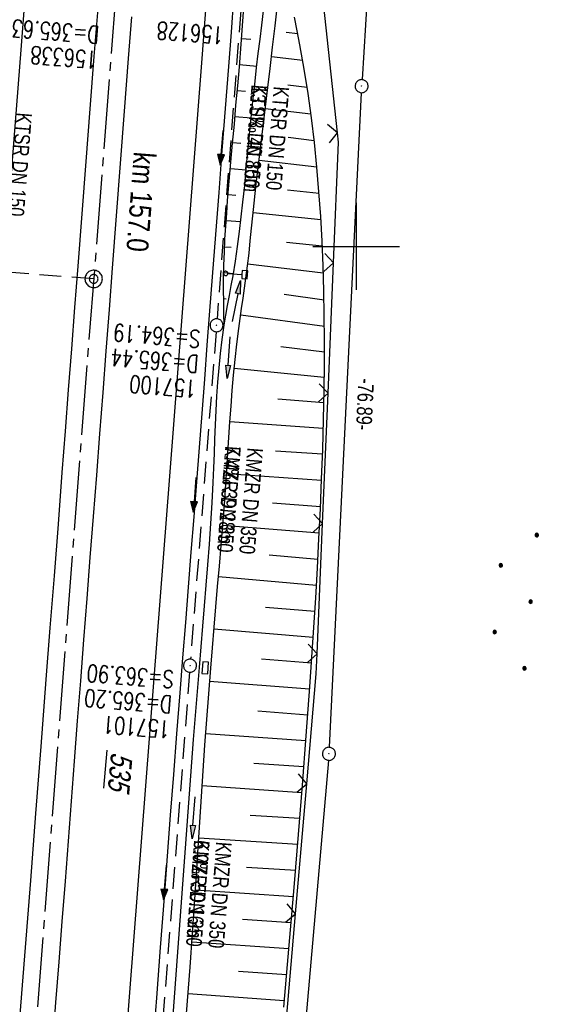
# Model space of a CAD drawing. Extents: x 510891 to 511237, y 467806 to 468748.
# Tile 20 of 28: x 511061 to 511122, y 468413 to 468526. Entities that reach past the tile are written whole.
import ezdxf

# ---------------------------------------------------------------- set-up
doc = ezdxf.new("R2010")
doc.units = 0
doc.header["$LTSCALE"] = 10
doc.header["$MEASUREMENT"] = 0
for name, pattern in [('ACHSE', [5.5, 4, -0.5, 0.5, -0.5]), ('AUSGEZOGEN', [0]), ('LT00', [0]), ('LT17', [0.15, 0.1, -0.05]), ('STRICHLINIE2', [0.375, 0.25, -0.125])]:
    doc.linetypes.add(name, pattern=pattern)
doc.layers.get('0').update_dxf_attribs({"linetype": 'LT00'})
for name, color, linetype in [('--EK_FBR', 1, 'LT00'), ('--EK_Halt-Pfeil', 4, 'LT00'), ('--EK_Haltung', 7, 'STRICHLINIE2'), ('--EK_Haltung-Text', 140, 'LT00'), ('--EK_Schacht-Text', 5, 'LT00'), ('--EK_ST-93-1', 30, 'LT17'), ('--EL_DFK_AB_L', 21, 'LT00'), ('--EL_DFK_AB_P', 7, 'LT00'), ('--EL_Halt-Pfeil', 4, 'LT00'), ('--EL_Haltung', 182, 'STRICHLINIE2'), ('--EL_Haltung-Text', 182, 'LT00'), ('-AX-093', 35, 'ACHSE'), ('-ST-93-1', 250, 'LT00'), ('-ST-93-5', 250, 'LT00'), ('ABSTAND', 8, 'LT00'), ('DFK_AB_FLNR', 7, 'Continuous'), ('DFK_AB_L', 21, 'LT00'), ('DFK_AB_P', 7, 'LT00'), ('DFK_NUTZUNG', 250, 'LT00'), ('PFEIL', 140, 'AUSGEZOGEN'), ('V099_AFBR_BAB', 250, 'LT00'), ('V099_BOESCH', 250, 'LT00'), ('V099_BOSCHUNG', 250, 'LT00'), ('V099_GRABEN', 250, 'LT00'), ('V099_KA_PRUF', 182, 'LT00'), ('V099_LD_MARK', 250, 'LT00'), ('V099_RASTER', 250, 'LT00'), ('V099_SCHILD_K', 1, 'LT00'), ('V099_SINKK', 182, 'LT00'), ('V099_ZAUN', 40, 'LT00')]:
    doc.layers.add(name, color=color, linetype=linetype)
doc.styles.add('Arial Fett', font='txt', dxfattribs={"width": 0.8})
doc.styles.add('Haltungsbeschriftung', font='ARIAL.TTF', dxfattribs={"width": 0.75})
doc.styles.add('schachtbeschriftung', font='romans.shx', dxfattribs={"width": 0.75, "height": 2})
doc.styles.get("Standard").update_dxf_attribs({"font": 'ARIAL.TTF'})

# ---------------------------------------------------------------- blocks, each defined once
blk = doc.blocks.new('SYMB0003')
at = {"color": 0, "linetype": 'ByBlock'}
for p, q in [((-0.015712, 0), (0.010166, 0.012015)), ((0, -0.021257), (-0.015712, 0)), ((0.010166, 0.012015), (0, -0.021257))]:
    blk.add_line(p, q, dxfattribs=at)
for points in [[(-0.031395, 0.499013), (-0.093691, 0.491144), (-0.154509, 0.475528), (-0.21289, 0.452414), (-0.267913, 0.422164), (-0.318712, 0.385257), (-0.364484, 0.342274), (-0.404509, 0.293893), (-0.438154, 0.240877), (-0.464888, 0.184062), (-0.484292, 0.124345), (-0.496058, 0.062667), (-0.5, 0)], [(-0.5, 0), (-0.496058, -0.062667), (-0.484292, -0.124345), (-0.464888, -0.184062), (-0.438154, -0.240877), (-0.404509, -0.293893), (-0.364485, -0.342274), (-0.318712, -0.385257), (-0.267914, -0.422164), (-0.21289, -0.452414), (-0.154509, -0.475529), (-0.093691, -0.491144), (-0.031395, -0.499014), (0.031395, -0.499014)], [(0.5, 0), (0.496057, 0.062667), (0.484292, 0.124345), (0.464888, 0.184062), (0.438153, 0.240877), (0.404509, 0.293893), (0.364484, 0.342274), (0.318712, 0.385257), (0.267913, 0.422164), (0.21289, 0.452414), (0.154509, 0.475528), (0.093691, 0.491144), (0.031395, 0.499013), (-0.031395, 0.499013)], [(0.031395, -0.499014), (0.093691, -0.491144), (0.154509, -0.475529), (0.21289, -0.452414), (0.267914, -0.422164), (0.318712, -0.385257), (0.364485, -0.342274), (0.404509, -0.293893), (0.438154, -0.240877), (0.464889, -0.184062), (0.484292, -0.124345), (0.496058, -0.062667), (0.5, 0)]]:
    blk.add_lwpolyline(points, dxfattribs=at)
blk = doc.blocks.new('Ackerland7')
at = {"layer": 'DFK_NUTZUNG', "color": 0, "linetype": 'ByBlock'}
for p, q in [((-4, 3.93), (-4, 3.67)), ((-3.95, 3.63), (-3.95, 3.97)), ((-3.9, 3.99), (-3.9, 3.61)), ((-3.85, 3.6), (-3.85, 4)), ((-3.8, 3.99), (-3.8, 3.61)), ((-3.75, 3.63), (-3.75, 3.97)), ((-3.7, 3.93), (-3.7, 3.67)), ((-3.65, 3.8), (-3.65, 3.8)), ((3.7, 3.93), (3.7, 3.67)), ((3.75, 3.63), (3.75, 3.97)), ((3.8, 3.99), (3.8, 3.61)), ((3.85, 3.6), (3.85, 4)), ((3.9, 3.99), (3.9, 3.61)), ((3.95, 3.63), (3.95, 3.97)), ((4, 3.93), (4, 3.67)), ((4.05, 3.8), (4.05, 3.8)), ((-7.85, 0.13), (-7.85, -0.13)), ((-7.8, -0.17), (-7.8, 0.17)), ((-7.75, 0.19), (-7.75, -0.19)), ((-7.7, -0.2), (-7.7, 0.2)), ((-7.65, 0.19), (-7.65, -0.19)), ((-7.6, -0.17), (-7.6, 0.17)), ((-7.55, 0.13), (-7.55, -0.13)), ((-7.5, 0), (-7.5, 0)), ((-0.15, 0.13), (-0.15, -0.13)), ((-0.1, -0.17), (-0.1, 0.17)), ((-0.05, 0.19), (-0.05, -0.19)), ((0, -0.2), (0, 0.2)), ((0.05, 0.19), (0.05, -0.19)), ((0.1, -0.17), (0.1, 0.17)), ((0.15, 0.13), (0.15, -0.13)), ((0.2, 0), (0.2, 0)), ((7.55, 0.13), (7.55, -0.13)), ((7.6, -0.17), (7.6, 0.17)), ((7.65, 0.19), (7.65, -0.19)), ((7.7, -0.2), (7.7, 0.2)), ((7.75, 0.19), (7.75, -0.19)), ((7.8, -0.17), (7.8, 0.17)), ((7.85, 0.13), (7.85, -0.13)), ((7.9, 0), (7.9, 0)), ((-4, -3.67), (-4, -3.93)), ((-3.95, -3.97), (-3.95, -3.63)), ((-3.9, -3.61), (-3.9, -3.99)), ((-3.85, -4), (-3.85, -3.6)), ((-3.8, -3.61), (-3.8, -3.99)), ((-3.75, -3.97), (-3.75, -3.63)), ((-3.7, -3.67), (-3.7, -3.93)), ((-3.65, -3.8), (-3.65, -3.8)), ((3.7, -3.67), (3.7, -3.93)), ((3.75, -3.97), (3.75, -3.63)), ((3.8, -3.61), (3.8, -3.99)), ((3.85, -4), (3.85, -3.6)), ((3.9, -3.61), (3.9, -3.99)), ((3.95, -3.97), (3.95, -3.63)), ((4, -3.67), (4, -3.93)), ((4.05, -3.8), (4.05, -3.8))]:
    blk.add_line(p, q, dxfattribs=at)
for points in [[(-3.65, 3.8), (-3.67, 3.89), (-3.73, 3.96), (-3.81, 3.99), (-3.89, 3.99), (-3.97, 3.96), (-4.03, 3.89), (-4.05, 3.8), (-4.03, 3.71), (-3.97, 3.64), (-3.89, 3.6), (-3.81, 3.6), (-3.73, 3.64), (-3.67, 3.71), (-3.65, 3.8)], [(4.05, 3.8), (4.03, 3.89), (3.97, 3.96), (3.89, 3.99), (3.81, 3.99), (3.73, 3.96), (3.67, 3.89), (3.65, 3.8), (3.67, 3.71), (3.73, 3.64), (3.81, 3.61), (3.89, 3.61), (3.97, 3.64), (4.03, 3.71), (4.05, 3.8)], [(-7.5, 0), (-7.52, 0.09), (-7.58, 0.16), (-7.66, 0.19), (-7.74, 0.19), (-7.82, 0.16), (-7.88, 0.09), (-7.9, 0)], [(0.2, 0), (0.18, 0.09), (0.12, 0.16), (0.04, 0.19), (-0.04, 0.19), (-0.12, 0.16), (-0.18, 0.09), (-0.2, 0)], [(-0.2, 0), (-0.18, -0.09), (-0.12, -0.16), (-0.04, -0.19), (0.04, -0.19), (0.12, -0.16), (0.18, -0.09), (0.2, 0)], [(7.9, 0), (7.88, 0.09), (7.82, 0.16), (7.74, 0.19), (7.66, 0.19), (7.58, 0.16), (7.52, 0.09), (7.5, 0)], [(7.5, 0), (7.52, -0.09), (7.58, -0.16), (7.66, -0.19), (7.74, -0.19), (7.82, -0.16), (7.88, -0.09), (7.9, 0)], [(-7.9, 0), (-7.88, -0.09), (-7.82, -0.16), (-7.74, -0.19), (-7.66, -0.19), (-7.58, -0.16), (-7.52, -0.09), (-7.5, 0)], [(-3.65, -3.8), (-3.67, -3.71), (-3.73, -3.64), (-3.81, -3.61), (-3.89, -3.61), (-3.97, -3.64), (-4.03, -3.71), (-4.05, -3.8), (-4.03, -3.89), (-3.97, -3.96), (-3.89, -3.99), (-3.81, -3.99), (-3.73, -3.96), (-3.67, -3.89), (-3.65, -3.8)], [(4.05, -3.8), (4.03, -3.71), (3.97, -3.64), (3.89, -3.61), (3.81, -3.61), (3.73, -3.64), (3.67, -3.71), (3.65, -3.8), (3.67, -3.89), (3.73, -3.96), (3.81, -3.99), (3.89, -3.99), (3.97, -3.96), (4.03, -3.89), (4.05, -3.8)]]:
    blk.add_lwpolyline(points, dxfattribs=at)
blk = doc.blocks.new('Pfreil3')
at = {"layer": 'PFEIL'}
blk.add_hatch(color=256, dxfattribs=at).paths.add_polyline_path([(-1.55, 0.27), (-1.55, -0.27), (0, 0)])
for p, q in [((-1.55, 0), (-4.83, 0)), ((-1.55, -0.27), (-1.55, 0.27)), ((-1.55, 0.27), (0, 0)), ((0, 0), (-1.55, -0.27))]:
    blk.add_line(p, q, dxfattribs=at)
blk = doc.blocks.new('SYMB1263')
at = {"color": 0, "linetype": 'ByBlock'}
for p, q in [((0.014231, 0.098982), (-0.014231, 0.098982)), ((-0.014231, -0.098982), (0.014232, -0.098982))]:
    blk.add_line(p, q, dxfattribs=at)
for points in [[(0, 0.1), (0, 0.75), (0.18, 0.75), (0.18, 1), (-0.18, 1), (-0.18, 0.75), (0, 0.75)], [(-0.014231, 0.098982), (-0.041542, 0.090963), (-0.065486, 0.075575), (-0.084125, 0.054064), (-0.095949, 0.028173), (-0.1, 0)], [(-0.1, 0), (-0.095949, -0.028173), (-0.084125, -0.054064), (-0.065486, -0.075575), (-0.041541, -0.090963), (-0.014231, -0.098982)], [(0.1, 0), (0.095949, 0.028173), (0.084125, 0.054064), (0.065486, 0.075575), (0.041541, 0.090963), (0.014231, 0.098982)], [(0.014232, -0.098982), (0.041542, -0.090963), (0.065486, -0.075575), (0.084125, -0.054064), (0.095949, -0.028173), (0.1, 0)]]:
    blk.add_lwpolyline(points, dxfattribs=at)
blk = doc.blocks.new('SYMB0024')
at = {"color": 0, "linetype": 'ByBlock'}
for p, q in [((-0.5, 0.5), (0, 0)), ((0, 0), (0.5, 0.5))]:
    blk.add_line(p, q, dxfattribs=at)
blk = doc.blocks.new('SYMB0652')
at = {"color": 0, "linetype": 'ByBlock'}
blk.add_lwpolyline([(-0.15, -0.075), (0.15, -0.075), (0.15, 0.075), (-0.15, 0.075), (-0.15, -0.075)], dxfattribs=at)
blk = doc.blocks.new('SYMB0070')
at = {"color": 0, "linetype": 'ByBlock'}
for p, q in [((-0.5, 0), (0.2, 0)), ((0.5, 0), (0.2, 0.1)), ((0.2, 0.1), (0.2, 0)), ((0.468, 0), (0.21, 0.086)), ((0.21, 0.086), (0.21, -0.086)), ((0.21, -0.086), (0.468, 0)), ((0.22, -0.072), (0.437, 0)), ((0.23, -0.058), (0.405, 0)), ((0.24, -0.045), (0.374, 0)), ((0.342, 0), (0.25, 0.031)), ((0.25, 0.031), (0.25, -0.031)), ((0.25, -0.031), (0.342, 0)), ((0.26, -0.017), (0.31, 0)), ((0.27, -0.003), (0.279, 0))]:
    blk.add_line(p, q, dxfattribs=at)
for points in [[(0.2, 0), (0.2, -0.1), (0.5, 0)], [(0.437, 0), (0.22, 0.072), (0.22, -0.072)], [(0.405, 0), (0.23, 0.058), (0.23, -0.058)], [(0.374, 0), (0.24, 0.045), (0.24, -0.045)], [(0.31, 0), (0.26, 0.017), (0.26, -0.017)], [(0.279, 0), (0.27, 0.003), (0.27, -0.003)]]:
    blk.add_lwpolyline(points, dxfattribs=at)
blk = doc.blocks.new('SYMB2')
at = {"color": 0, "linetype": 'ByBlock', "flags": 128}
for points in [[(-0.031395, 0.499013), (-0.093691, 0.491144), (-0.154509, 0.475528), (-0.21289, 0.452414), (-0.267913, 0.422164), (-0.318712, 0.385257), (-0.364484, 0.342274), (-0.404509, 0.293893), (-0.438154, 0.240877), (-0.464888, 0.184062), (-0.484292, 0.124345), (-0.496058, 0.062667), (-0.5, 0)], [(-0.5, 0), (-0.496058, -0.062667), (-0.484292, -0.124345), (-0.464888, -0.184062), (-0.438154, -0.240877), (-0.404509, -0.293893), (-0.364485, -0.342274), (-0.318712, -0.385257), (-0.267914, -0.422164), (-0.21289, -0.452414), (-0.154509, -0.475529), (-0.093691, -0.491144), (-0.031395, -0.499014), (0.031395, -0.499014)], [(0.5, 0), (0.496057, 0.062667), (0.484292, 0.124345), (0.464888, 0.184062), (0.438153, 0.240877), (0.404509, 0.293893), (0.364484, 0.342274), (0.318712, 0.385257), (0.267913, 0.422164), (0.21289, 0.452414), (0.154509, 0.475528), (0.093691, 0.491144), (0.031395, 0.499013), (-0.031395, 0.499013)], [(0.031395, -0.499014), (0.093691, -0.491144), (0.154509, -0.475529), (0.21289, -0.452414), (0.267914, -0.422164), (0.318712, -0.385257), (0.364485, -0.342274), (0.404509, -0.293893), (0.438154, -0.240877), (0.464889, -0.184062), (0.484292, -0.124345), (0.496058, -0.062667), (0.5, 0)]]:
    blk.add_lwpolyline(points, dxfattribs=at)

msp = doc.modelspace()

# ---------------------------------------------------------------- linework, layer by layer
at = {"layer": '--EK_FBR'}
for points in [[(511076.61, 468407.75), (511077.06, 468413.56), (511077.5, 468419.36), (511077.94, 468425.16), (511078.29, 468429.86), (511078.65, 468434.56), (511079.01, 468439.25), (511079.37, 468443.95), (511079.73, 468448.65), (511080.05, 468452.69), (511080.38, 468456.74), (511080.7, 468460.79), (511081.03, 468464.83), (511081.35, 468468.88), (511081.67, 468472.93), (511081.97, 468476.86), (511082.28, 468480.79), (511082.58, 468484.72), (511082.87, 468488.65), (511083.17, 468492.58), (511083.47, 468496.51), (511083.84, 468501.35), (511084.22, 468506.19), (511084.59, 468511.03), (511084.97, 468515.86), (511085.34, 468520.7), (511085.64, 468524.64), (511085.93, 468528.59)], [(511061.35, 468411.66), (511061.95, 468419.36), (511062.55, 468427.06), (511063.15, 468434.77), (511063.74, 468442.48), (511064.34, 468450.18), (511064.8, 468456.14), (511065.27, 468462.1), (511065.73, 468468.05), (511066.18, 468474.01), (511066.55, 468478.75), (511066.91, 468483.49), (511067.27, 468488.23), (511067.63, 468492.97), (511067.99, 468497.72), (511068.45, 468503.75), (511068.92, 468509.78), (511069.39, 468515.81), (511069.86, 468521.84), (511070.33, 468527.84)], [(511074.15, 468526.39), (511073.77, 468521.6), (511073.3, 468515.57), (511072.84, 468509.55), (511072.38, 468503.52), (511071.92, 468497.49), (511071.56, 468492.73), (511071.19, 468487.96), (511070.83, 468483.2), (511070.47, 468478.43), (511070.1, 468473.67), (511069.73, 468468.94), (511069.36, 468464.21), (511068.99, 468459.48), (511068.62, 468454.75), (511068.26, 468450.01), (511067.9, 468445.41), (511067.55, 468440.8), (511067.2, 468436.2), (511066.85, 468431.59), (511066.5, 468426.99), (511066.14, 468422.34), (511065.78, 468417.69), (511065.41, 468413.04), (511065.05, 468408.39)]]:
    msp.add_lwpolyline(points, dxfattribs=at)
at = {"layer": '--EK_Haltung'}
for p, q in [((511087, 468530.87), (511083.99, 468491.68)), ((511083.88, 468490.19), (511080.94, 468452.52)), ((511080.82, 468451.03), (511077.1, 468402.5))]:
    msp.add_line(p, q, dxfattribs=at)
at = {"layer": '--EK_ST-93-1', "ltscale": 2.5}
msp.add_line((511069.79, 468496.26), (511029.91, 468499.34), dxfattribs=at)
at = {"layer": '--EL_DFK_AB_L'}
for p, q in [((511105.57, 468596.09), (511100.68, 468519.18)), ((511100.59, 468517.68), (511096.91, 468442.38)), ((511096.8, 468440.88), (511086.49, 468322.59))]:
    msp.add_line(p, q, dxfattribs=at)
at = {"layer": '--EL_Haltung'}
for p, q in [((511087, 468530.87), (511083.99, 468491.68)), ((511083.88, 468490.19), (511080.94, 468452.52)), ((511080.82, 468451.03), (511077.1, 468402.5))]:
    msp.add_line(p, q, dxfattribs=at)
at = {"layer": '-AX-093', "ltscale": 0.2}
msp.add_lwpolyline([(511088.5, 468738.56), (511030.96, 467993.4), (511029.42, 467973.45), (511027.89, 467953.51), (511026.36, 467933.57), (511024.83, 467913.63), (511023.33, 467893.69), (511021.83, 467873.74), (511020.36, 467853.8), (511018.9, 467833.85), (511017.64, 467816.22)], dxfattribs=at)
at = {"layer": 'DFK_AB_L'}
for p, q in [((511105.57, 468596.09), (511100.68, 468519.18)), ((511100.59, 468517.68), (511096.91, 468442.38)), ((511096.8, 468440.88), (511086.49, 468322.59))]:
    msp.add_line(p, q, dxfattribs=at)
at = {"layer": 'V099_AFBR_BAB'}
for points in [[(511076.61, 468407.75), (511077.06, 468413.56), (511077.5, 468419.36), (511077.94, 468425.16), (511078.29, 468429.86), (511078.65, 468434.56), (511079.01, 468439.25), (511079.37, 468443.95), (511079.73, 468448.65), (511080.05, 468452.69), (511080.38, 468456.74), (511080.7, 468460.79), (511081.03, 468464.83), (511081.35, 468468.88), (511081.67, 468472.93), (511081.97, 468476.86), (511082.28, 468480.79), (511082.58, 468484.72), (511082.87, 468488.65), (511083.17, 468492.58), (511083.47, 468496.51), (511083.84, 468501.35), (511084.22, 468506.19), (511084.59, 468511.03), (511084.97, 468515.86), (511085.34, 468520.7), (511085.64, 468524.64), (511085.93, 468528.59)], [(511061.35, 468411.66), (511061.95, 468419.36), (511062.55, 468427.06), (511063.15, 468434.77), (511063.74, 468442.48), (511064.34, 468450.18), (511064.8, 468456.14), (511065.27, 468462.1), (511065.73, 468468.05), (511066.18, 468474.01), (511066.55, 468478.75), (511066.91, 468483.49), (511067.27, 468488.23), (511067.63, 468492.97), (511067.99, 468497.72), (511068.45, 468503.75), (511068.92, 468509.78), (511069.39, 468515.81), (511069.86, 468521.84), (511070.33, 468527.84)], [(511074.15, 468526.39), (511073.77, 468521.6), (511073.3, 468515.57), (511072.84, 468509.55), (511072.38, 468503.52), (511071.92, 468497.49), (511071.56, 468492.73), (511071.19, 468487.96), (511070.83, 468483.2), (511070.47, 468478.43), (511070.1, 468473.67), (511069.73, 468468.94), (511069.36, 468464.21), (511068.99, 468459.48), (511068.62, 468454.75), (511068.26, 468450.01), (511067.9, 468445.41), (511067.55, 468440.8), (511067.2, 468436.2), (511066.85, 468431.59), (511066.5, 468426.99), (511066.14, 468422.34), (511065.78, 468417.69), (511065.41, 468413.04), (511065.05, 468408.39)]]:
    msp.add_lwpolyline(points, dxfattribs=at)
at = {"layer": 'V099_BOESCH'}
for points in [[(511084.82, 468490.94), (511084.79, 468492.3), (511084.76, 468493.66), (511084.75, 468495.02), (511084.75, 468496.38), (511084.78, 468497.86), (511084.83, 468499.35), (511084.9, 468500.84), (511084.99, 468502.32), (511085.1, 468503.81), (511085.21, 468505.29), (511085.39, 468507.49), (511085.58, 468509.68), (511085.78, 468511.88), (511085.98, 468514.07), (511086.17, 468516.26), (511086.37, 468518.46), (511086.56, 468520.65), (511086.77, 468523.28), (511086.97, 468525.92), (511087.16, 468528.56)], [(511091.67, 468412.5), (511091.98, 468416.05), (511092.3, 468419.61), (511092.61, 468423.16), (511092.91, 468426.72), (511093.38, 468432.37), (511093.83, 468438.03), (511094.25, 468443.69), (511094.66, 468449.35), (511094.9, 468452.76), (511095.12, 468456.17), (511095.34, 468459.58), (511095.54, 468462.99), (511095.72, 468466.4), (511095.89, 468469.82), (511096.03, 468473.23), (511096.15, 468476.65), (511096.24, 468480.07), (511096.31, 468483.5), (511096.34, 468486.35), (511096.35, 468489.2), (511096.33, 468492.05), (511096.28, 468494.9), (511096.19, 468497.75), (511096.07, 468500.6), (511095.92, 468503.45), (511095.72, 468506.29), (511095.48, 468509.12), (511095.19, 468511.95), (511094.86, 468514.78), (511094.47, 468517.59), (511094.03, 468520.4), (511093.53, 468523.2), (511093.22, 468524.78), (511092.89, 468526.37)]]:
    msp.add_lwpolyline(points, dxfattribs=at)
at = {"layer": 'V099_BOSCHUNG'}
for p, q in [((511091.94, 468524.66), (511093.27, 468524.5)), ((511086.82, 468523.9), (511087.87, 468523.82)), ((511090.26, 468521.84), (511093.85, 468521.41)), ((511086.58, 468520.91), (511088.56, 468520.75)), ((511086.32, 468517.93), (511087.28, 468517.84)), ((511092.13, 468518.59), (511094.36, 468518.33)), ((511089.54, 468515.88), (511094.8, 468515.25)), ((511086.05, 468514.94), (511087.93, 468514.78)), ((511092.17, 468512.55), (511095.17, 468512.19)), ((511085.78, 468511.95), (511086.71, 468511.87)), ((511088.82, 468509.91), (511095.48, 468509.14)), ((511085.52, 468508.96), (511087.35, 468508.81)), ((511092.11, 468506.51), (511095.73, 468506.11)), ((511085.26, 468505.97), (511086.15, 468505.9)), ((511085.04, 468502.97), (511086.71, 468502.85)), ((511088.16, 468503.9), (511095.94, 468503.1)), ((511084.86, 468499.96), (511085.6, 468499.92)), ((511091.98, 468500.49), (511096.1, 468500.05)), ((511087.53, 468498.01), (511096.22, 468496.97)), ((511084.76, 468496.98), (511085.87, 468496.89)), ((511084.76, 468493.99), (511085.05, 468493.97)), ((511091.72, 468494.49), (511096.3, 468493.86)), ((511086.71, 468492.14), (511096.34, 468490.83)), ((511084.82, 468491.02), (511084.83, 468491.02)), ((511091.32, 468488.48), (511096.35, 468487.87)), ((511085.97, 468486), (511096.33, 468484.97)), ((511090.99, 468482.48), (511096.28, 468482.04)), ((511085.48, 468479.87), (511096.22, 468479.1)), ((511090.71, 468476.49), (511096.13, 468476.13)), ((511085.08, 468473.87), (511096.03, 468473.12)), ((511090.39, 468470.5), (511095.9, 468470.08)), ((511084.65, 468467.95), (511095.76, 468467.06)), ((511090, 468464.51), (511095.6, 468464.03)), ((511084.15, 468462.01), (511095.42, 468461.03)), ((511089.57, 468458.52), (511095.24, 468458.03)), ((511083.63, 468456.02), (511095.05, 468455.05)), ((511089.12, 468452.54), (511094.85, 468452.08)), ((511083.14, 468450), (511094.64, 468449.1)), ((511088.67, 468446.56), (511094.43, 468446.13)), ((511082.7, 468443.98), (511094.21, 468443.15)), ((511088.24, 468440.57), (511093.99, 468440.17)), ((511082.29, 468437.97), (511093.76, 468437.2)), ((511087.81, 468434.59), (511093.53, 468434.22)), ((511081.89, 468431.95), (511093.29, 468431.24)), ((511087.37, 468428.6), (511093.04, 468428.24)), ((511081.5, 468425.99), (511092.78, 468425.23)), ((511086.91, 468422.62), (511092.53, 468422.23)), ((511081.09, 468420.02), (511092.26, 468419.24)), ((511086.44, 468416.64), (511092, 468416.24)), ((511080.66, 468414.06), (511091.73, 468413.24))]:
    msp.add_line(p, q, dxfattribs=at)
at = {"layer": 'V099_GRABEN'}
for points in [[(511078.84, 468409.98), (511079.14, 468414.14), (511079.45, 468418.31), (511079.75, 468422.47), (511080.05, 468426.63), (511080.35, 468430.79), (511080.65, 468434.95), (511080.97, 468439.11), (511081.29, 468443.27), (511081.62, 468447.42), (511081.96, 468451.58), (511082.16, 468453.94), (511082.36, 468456.3), (511082.56, 468458.67), (511082.75, 468461.03), (511082.94, 468463.39), (511083.11, 468465.76), (511083.27, 468468.12), (511083.41, 468470.49), (511083.54, 468472.86), (511083.61, 468474.51), (511083.68, 468476.16), (511083.74, 468477.81), (511083.81, 468479.46), (511083.89, 468481.11), (511083.98, 468482.76), (511084.09, 468484.4), (511084.23, 468486.04), (511084.39, 468487.68), (511084.58, 468489.31), (511084.82, 468490.94), (511085.01, 468492.08), (511085.21, 468493.22), (511085.42, 468494.36), (511085.63, 468495.49), (511085.83, 468496.63), (511086.1, 468498.32), (511086.35, 468500), (511086.57, 468501.7), (511086.78, 468503.39), (511086.97, 468505.08), (511087.17, 468507.02), (511087.36, 468508.96), (511087.55, 468510.89), (511087.74, 468512.83), (511087.93, 468514.77), (511088.12, 468516.71), (511088.32, 468518.64), (511088.54, 468520.58), (511088.73, 468522.2), (511088.94, 468523.83), (511089.14, 468525.45), (511089.35, 468527.08)], [(511080.3, 468409.32), (511080.59, 468413.21), (511080.88, 468417.1), (511081.16, 468420.99), (511081.43, 468424.89), (511081.62, 468427.84), (511081.82, 468430.8), (511082.01, 468433.76), (511082.2, 468436.71), (511082.4, 468439.67), (511082.6, 468442.63), (511082.81, 468445.58), (511083.03, 468448.54), (511083.26, 468451.49), (511083.45, 468453.84), (511083.65, 468456.19), (511083.85, 468458.54), (511084.06, 468460.89), (511084.26, 468463.23), (511084.46, 468465.58), (511084.65, 468467.93), (511084.83, 468470.29), (511085, 468472.64), (511085.12, 468474.43), (511085.24, 468476.23), (511085.35, 468478.02), (511085.47, 468479.82), (511085.6, 468481.61), (511085.74, 468483.41), (511085.89, 468485.2), (511086.07, 468486.99), (511086.26, 468488.77), (511086.49, 468490.55), (511086.65, 468491.71), (511086.82, 468492.87), (511086.99, 468494.03), (511087.16, 468495.18), (511087.32, 468496.34), (511087.5, 468497.77), (511087.67, 468499.21), (511087.82, 468500.64), (511087.97, 468502.08), (511088.12, 468503.52), (511088.27, 468504.96), (511088.51, 468507.18), (511088.76, 468509.4), (511089.03, 468511.61), (511089.29, 468513.83), (511089.56, 468516.05), (511089.83, 468518.26), (511090.1, 468520.48), (511090.39, 468522.92), (511090.66, 468525.36), (511090.94, 468527.8)]]:
    msp.add_lwpolyline(points, dxfattribs=at)
at = {"layer": 'V099_LD_MARK'}
for points in [[(511098.92, 468737.88), (511097.92, 468724.93), (511096.47, 468706.15), (511095.02, 468687.36), (511092.73, 468657.68), (511090.44, 468628), (511088.15, 468598.32), (511085.86, 468568.63), (511084.02, 468544.87), (511082.19, 468521.11), (511080.35, 468497.34), (511078.51, 468473.58), (511076.67, 468449.82), (511074.83, 468426.05), (511072.99, 468402.29)], [(511050.81, 468385.52), (511052.93, 468412.93), (511055.05, 468440.35), (511057.18, 468467.77), (511059.3, 468495.19), (511061.43, 468522.61), (511062.36, 468534.6), (511063.29, 468546.59), (511064.22, 468558.58), (511065.14, 468570.58), (511066.07, 468582.57), (511066.99, 468594.56)]]:
    msp.add_lwpolyline(points, dxfattribs=at)
at = {"layer": 'V099_RASTER'}
for p, q in [((511100, 468505), (511100, 468495)), ((511095, 468500), (511105, 468500))]:
    msp.add_line(p, q, dxfattribs=at)
at = {"layer": 'V099_ZAUN'}
for p, q in [((511097.85, 468513.08), (511096.26, 468527.99)), ((511096.76, 468483.11), (511097.39, 468498.1)), ((511096.13, 468468.12), (511096.76, 468483.11)), ((511095.5, 468453.14), (511096.13, 468468.12)), ((511093.01, 468423.24), (511094.31, 468438.19)), ((511091.72, 468408.3), (511093.01, 468423.24))]:
    msp.add_line(p, q, dxfattribs=at)
for points in [[(511097.39, 468498.1), (511097.97, 468511.99), (511097.85, 468513.08)], [(511094.31, 468438.19), (511095.41, 468450.85), (511095.5, 468453.14)]]:
    msp.add_lwpolyline(points, dxfattribs=at)

# ---------------------------------------------------------------- block references
at = {"layer": '--EK_Halt-Pfeil', "yscale": 4, "zscale": 4}
for p, xscale, rotation in [((511084.5, 468511.35), 3.999999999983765, 265.6077100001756), ((511081.41, 468471.43), 4.000000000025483, 265.5376900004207), ((511077.97, 468426.84), 3.999999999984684, 265.6183899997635)]:
    msp.add_blockref('SYMB0070', p, dxfattribs=dict(at, xscale=xscale, rotation=rotation))
at = {"layer": '--EL_DFK_AB_P', "xscale": 1.500000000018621, "yscale": 1.5, "zscale": 1.5, "rotation": 264.7377099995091}
for p in [(511100.63, 468518.43), (511096.87, 468441.63)]:
    msp.add_blockref('SYMB0003', p, dxfattribs=at)
at = {"layer": '--EL_Halt-Pfeil', "yscale": 4, "zscale": 4}
for p, xscale, rotation in [((511084.5, 468511.35), 3.999999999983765, 265.6077100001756), ((511081.41, 468471.43), 4.000000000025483, 265.5376900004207), ((511077.97, 468426.84), 3.999999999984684, 265.6183899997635)]:
    msp.add_blockref('SYMB0070', p, dxfattribs=dict(at, xscale=xscale, rotation=rotation))
at = {"layer": '-ST-93-1', "rotation": 274.1956499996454}
msp.add_blockref('SYMB2', (511069.79, 468496.26), dxfattribs=at)
at = {"layer": '-ST-93-5', "xscale": 1.999999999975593, "yscale": 2, "zscale": 2, "rotation": 274.1956499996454}
msp.add_blockref('SYMB2', (511069.79, 468496.26), dxfattribs=at)
at = {"layer": 'DFK_AB_P', "xscale": 1.500000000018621, "yscale": 1.5, "zscale": 1.5, "rotation": 264.7377099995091}
for p in [(511100.63, 468518.43), (511096.87, 468441.63)]:
    msp.add_blockref('SYMB0003', p, dxfattribs=at)
at = {"layer": 'DFK_NUTZUNG', "rotation": 264.7376999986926}
msp.add_blockref('Ackerland7', (511120.08, 468459.13), dxfattribs=at)
at = {"layer": 'PFEIL'}
for p, rotation in [((511086.7, 468496.08), 78.18735596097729), ((511085.15, 468484.79), 265.9024413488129), ((511081.11, 468431.85), 265.8521082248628)]:
    msp.add_blockref('Pfreil3', p, dxfattribs=dict(at, rotation=rotation))
at = {"layer": 'V099_KA_PRUF', "xscale": 1.500000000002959, "yscale": 1.5, "zscale": 1.5, "rotation": 266.2803000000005}
for p in [(511083.93, 468490.93), (511080.88, 468451.77)]:
    msp.add_blockref('SYMB0003', p, dxfattribs=at)
at = {"layer": 'V099_SCHILD_K', "xscale": 2.500000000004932, "yscale": 2.5, "zscale": 2.5, "rotation": 266.2803000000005}
msp.add_blockref('SYMB1263', (511084.99, 468496.89), dxfattribs=at)
at = {"layer": 'V099_SINKK', "xscale": 4.500000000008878, "yscale": 4.5, "zscale": 4.5, "rotation": 266.2803000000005}
msp.add_blockref('SYMB0652', (511082.63, 468451.51), dxfattribs=at)
at = {"layer": 'V099_ZAUN', "yscale": 2.099999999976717, "zscale": 2.1}
for p, xscale, rotation in [((511097.85, 468513.08), 2.099999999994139, 96.10940999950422), ((511097.39, 468498.1), 2.099999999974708, 87.60225999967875), ((511096.76, 468483.11), 2.099999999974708, 87.60225999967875), ((511096.13, 468468.12), 2.099999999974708, 87.60225999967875), ((511095.5, 468453.14), 2.099999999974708, 87.60225999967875), ((511094.31, 468438.19), 2.100000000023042, 85.04574999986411), ((511093.01, 468423.24), 2.100000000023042, 85.04574999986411)]:
    msp.add_blockref('SYMB0024', p, dxfattribs=dict(at, xscale=xscale, rotation=rotation))

# ---------------------------------------------------------------- texts
at = {"layer": '--EK_Haltung-Text', "style": 'Haltungsbeschriftung', "width": 0.75}
for s, rotation, p in [('13.0‰ 40.80m', -94.3923, (511087.96, 468518.65)), ('KTSR DN 150', -94.3923, (511090.51, 468518.45)), ('KTSR DN 150', -94.5007, (511060.9, 468515.44)), ('7.4‰ 39.28m', -94.4623, (511084.94, 468477.09)), ('KMZR DN 350', -94.4623, (511087.49, 468476.89)), ('6.0‰ 50.16m', -94.3816, (511081.35, 468431.75)), ('KMZR DN 350', -94.3816, (511083.9, 468431.56))]:
    msp.add_text(s, height=1.8, rotation=rotation, dxfattribs=at).set_placement(p)
at = {"layer": '--EK_Schacht-Text', "style": 'schachtbeschriftung', "width": 0.75}
for s, rotation, p in [('D=365.63', -184.5007, (511070.5, 468525.31)), ('156128', -184.3923, (511084.81, 468525.26)), ('156338', -184.5007, (511070.28, 468522.43)), ('S=364.19', -184.4623, (511082.13, 468490.32)), ('D=365.44', -184.4623, (511081.91, 468487.45)), ('157100', -184.4623, (511081.68, 468484.58)), ('S=363.90', -184.3816, (511079.08, 468451.16)), ('D=365.20', -184.3816, (511078.86, 468448.29)), ('157101', -184.3816, (511078.64, 468445.42))]:
    msp.add_text(s, height=2, rotation=rotation, dxfattribs=at).set_placement(p)
at = {"layer": '--EL_Haltung-Text', "style": 'Haltungsbeschriftung', "width": 0.75}
for s, rotation, p in [('KTSR DN 150', -94.3923, (511087.96, 468518.65)), ('KMZR DN 350', -94.4623, (511084.94, 468477.09)), ('KMZR DN 350', -94.3816, (511081.35, 468431.75))]:
    msp.add_text(s, height=1.8, rotation=rotation, dxfattribs=at).set_placement(p)
at = {"layer": '-ST-93-5', "style": 'Arial Fett', "width": 0.8}
msp.add_text('km 157.0', height=2.5, rotation=-94.4143, dxfattribs=at).set_placement((511074.43, 468510.94))
at = {"layer": 'ABSTAND', "width": 0.75}
msp.add_text(' -76.89-', height=1.8, rotation=-92.8031, dxfattribs=at).set_placement((511100.29, 468485.39))
at = {"layer": 'DFK_AB_FLNR', "oblique": 13.754, "width": 0.75}
msp.add_text('%%U535', height=2.5, rotation=264.8601, dxfattribs=at).set_placement((511071.81, 468441.88))

doc.saveas('drawing.dxf')
